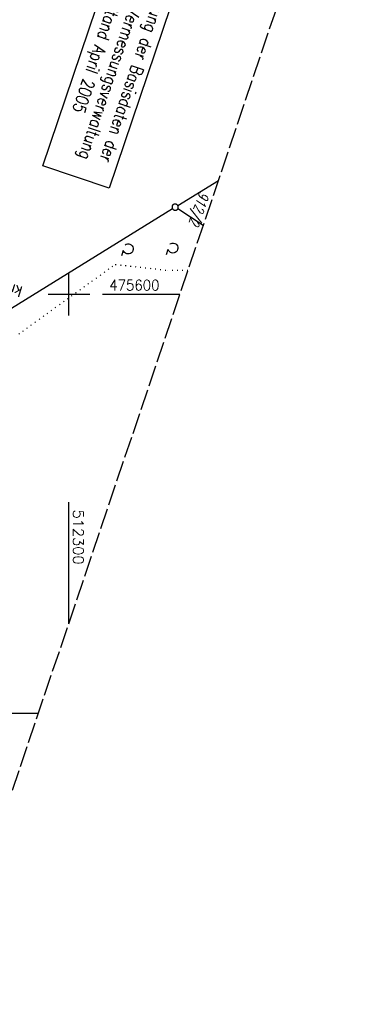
# Model space of a CAD drawing. Extents: x 511997 to 512565, y 475430 to 476399.
# Tile 8 of 32: x 512288 to 512371, y 475430 to 475666. Entities that reach past the tile are written whole.
import ezdxf

# ---------------------------------------------------------------- set-up
doc = ezdxf.new("R2010")
doc.units = 0
doc.header["$LTSCALE"] = 10
doc.header["$MEASUREMENT"] = 0
for name, pattern in [('LT00', [0]), ('LT14', [0.6, 0.5, -0.1]), ('PUNKTX2_STR', [0.6, 0.1, -0.5])]:
    doc.linetypes.add(name, pattern=pattern)
doc.layers.get('0').update_dxf_attribs({"linetype": 'LT00'})
doc.layers.add('-BLATT_89-RAND', color=7, linetype='LT14', plot=False)
for name, color, linetype in [('-EL-020', 250, 'LT00'), ('DFK_FLUR_NR', 250, 'LT00'), ('DFK_GZPKT', 250, 'LT00'), ('DFK_KATASTER', 250, 'LT00'), ('DFK_NUTZUNG', 250, 'LT00'), ('DFK_NUTZUNGSGRENZE', 70, 'PUNKTX2_STR'), ('DFK_STAND', 22, 'LT00'), ('V89_RASTER', 250, 'LT00')]:
    doc.layers.add(name, color=color, linetype=linetype)
doc.styles.add('Arial', font='ARIAL.TTF')
doc.styles.get("Standard").update_dxf_attribs({"font": 'romans.shx'})
doc.styles.add('Versorgungsltg', font='ARIAL.TTF', dxfattribs={"width": 0.8, "height": 2})

# ---------------------------------------------------------------- blocks, each defined once
blk = doc.blocks.new('SYMB7212')
at = {"color": 0, "linetype": 'ByBlock'}
blk.add_line((0.07, -0.1), (0.21, -0.1), dxfattribs=at)
for points in [[(-0.119836, 0.00627), (-0.114449, 0.036077), (-0.101769, 0.063585), (-0.082606, 0.087042), (-0.05818, 0.104953), (-0.030047, 0.116177), (0, 0.12)], [(-0.068816, -0.098308), (-0.091239, -0.077945), (-0.107849, -0.052617), (-0.117589, -0.023936), (-0.119836, 0.00627)], [(0, 0.12), (0.030047, 0.116177), (0.05818, 0.104953), (0.082606, 0.087041), (0.101769, 0.063585), (0.114449, 0.036077), (0.119836, 0.00627)], [(0.119836, 0.00627), (0.117589, -0.023936), (0.107849, -0.052617), (0.091239, -0.077945), (0.068816, -0.098308)]]:
    blk.add_lwpolyline(points, dxfattribs=at)
blk = doc.blocks.new('SYMB7010')
at = {"color": 0, "linetype": 'ByBlock'}
for points in [[(-0.031408, 0.499213), (-0.093728, 0.49134), (-0.15457, 0.475719), (-0.212975, 0.452595), (-0.268021, 0.422333), (-0.31884, 0.385411), (-0.36463, 0.342411), (-0.40467, 0.29401), (-0.438329, 0.240973), (-0.465074, 0.184136), (-0.484486, 0.124395), (-0.496256, 0.062692), (-0.5002, 0)], [(-0.5002, 0), (-0.496256, -0.062692), (-0.484486, -0.124395), (-0.465075, -0.184136), (-0.438329, -0.240973), (-0.404671, -0.29401), (-0.36463, -0.342411), (-0.31884, -0.385411), (-0.268021, -0.422333), (-0.212975, -0.452595), (-0.154571, -0.475719), (-0.093728, -0.49134), (-0.031408, -0.499213), (0.031408, -0.499213)], [(0.5002, 0), (0.496256, 0.062692), (0.484485, 0.124395), (0.465074, 0.184136), (0.438329, 0.240973), (0.40467, 0.29401), (0.36463, 0.342411), (0.31884, 0.385411), (0.268021, 0.422333), (0.212975, 0.452595), (0.15457, 0.475719), (0.093728, 0.49134), (0.031408, 0.499213), (-0.031408, 0.499213)], [(0.031408, -0.499213), (0.093728, -0.491341), (0.15457, -0.475719), (0.212975, -0.452595), (0.268021, -0.422333), (0.31884, -0.385411), (0.36463, -0.342411), (0.404671, -0.294011), (0.438329, -0.240974), (0.465075, -0.184136), (0.484486, -0.124395), (0.496256, -0.062692), (0.500201, 0)]]:
    blk.add_lwpolyline(points, dxfattribs=at)

msp = doc.modelspace()

# ---------------------------------------------------------------- linework, layer by layer
at = {"layer": '-BLATT_89-RAND'}
msp.add_lwpolyline([(512293.56, 476398.61), (511997.32, 475522.33), (512269.2, 475430.42), (512565.44, 476306.7), (512293.56, 476398.61)], dxfattribs=at)
at = {"layer": 'DFK_KATASTER'}
for p, q in [((512326.03, 475621.27), (512335.76, 475627.28)), ((512324.75, 475620.49), (512278.4, 475591.85)), ((512332.1, 475616.48), (512326.02, 475620.47))]:
    msp.add_line(p, q, dxfattribs=at)
at = {"layer": 'DFK_NUTZUNGSGRENZE', "ltscale": 0.2}
for p, q in [((512287.98, 475590.55), (512311.06, 475607.2)), ((512311.06, 475607.2), (512323.64, 475605.79)), ((512328.46, 475605.71), (512323.64, 475605.79))]:
    msp.add_line(p, q, dxfattribs=at)
at = {"layer": 'DFK_STAND'}
msp.add_lwpolyline([(512327.9, 475679.4), (512309.65, 475625.4), (512293.72, 475630.79), (512311.97, 475684.79)], close=True, dxfattribs=at)
at = {"layer": 'V89_RASTER'}
for p, q in [((512300, 475595), (512300, 475605)), ((512305, 475600), (512295, 475600)), ((512326.53, 475600), (512308.03, 475600)), ((512300, 475521.52), (512300, 475550.37)), ((512274.22, 475500), (512292.72, 475500))]:
    msp.add_line(p, q, dxfattribs=at)

# ---------------------------------------------------------------- block references
at = {"layer": 'DFK_GZPKT', "xscale": 1.499999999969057, "yscale": 1.5, "zscale": 1.5, "rotation": 251.2881100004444}
msp.add_blockref('SYMB7010', (512325.39, 475620.88), dxfattribs=at)
at = {"layer": 'DFK_NUTZUNG', "yscale": 10, "zscale": 10, "rotation": 251.28826}
for p, xscale in [((512314.15, 475610.89), 9.999999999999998), ((512324.85, 475611.12), 10)]:
    msp.add_blockref('SYMB7212', p, dxfattribs=dict(at, xscale=xscale))

# ---------------------------------------------------------------- texts
at = {"layer": '-EL-020', "style": 'Arial'}
msp.add_text(' km 149+477.256', height=2.5, rotation=-197.1171, dxfattribs=at).set_placement((512290, 475601.52))
at = {"layer": 'DFK_FLUR_NR', "oblique": 13.754, "width": 0.75}
msp.add_text('912/2', height=2.5, rotation=251.3214, dxfattribs=at).set_placement((512331.28, 475624.81))
at = {"layer": 'DFK_STAND', "insert": (512317.51, 475652.84), "char_height": 3, "width": 55.058, "attachment_point": 2, "rotation": 251.3214, "style": 'Versorgungsltg'}
msp.add_mtext('{\\Fromans|c0;Nutzung der Basisdaten der Bayr. Vermessungsverwaltung\\PStand April 2005}', dxfattribs=at)
at = {"layer": 'V89_RASTER'}
for s, rotation, width, p in [(' 475600', 359.9996, 0.934, (512308.03, 475601)), (' 512300', 269.9996, 1.021, (512301, 475550.37))]:
    msp.add_text(s, height=2.5, rotation=rotation, dxfattribs=dict(at, width=width)).set_placement(p)

doc.saveas('drawing.dxf')
